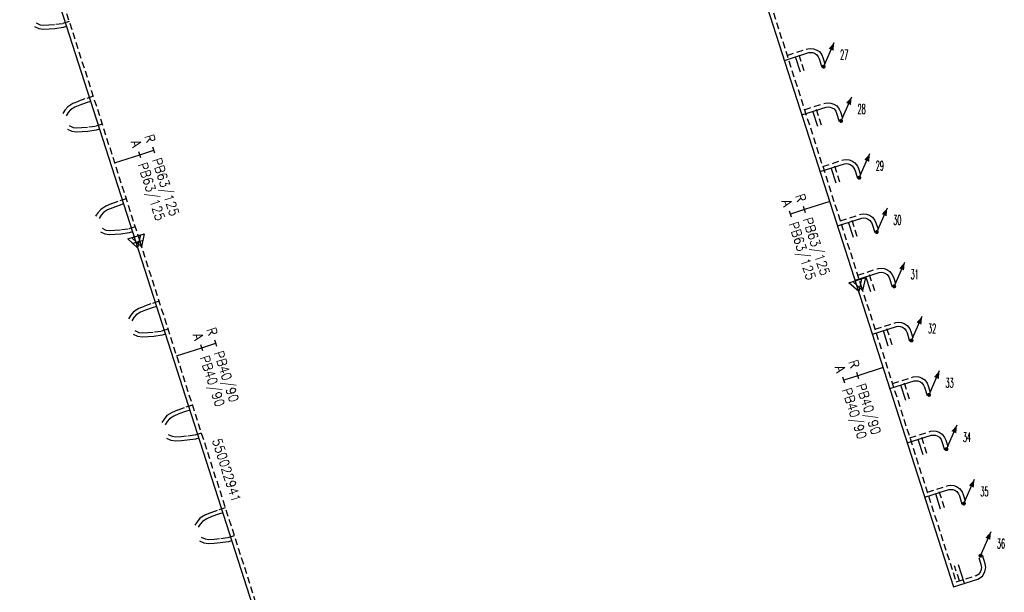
# Model space of a CAD drawing. Header units: millimetres. Extents: x 0 to 118212815, y 0 to 488348790.
# Tile 3 of 143: x 115039761 to 115132832, y 484949103 to 485003289. Entities that reach past the tile are written whole.
import ezdxf
from ezdxf.enums import TextEntityAlignment as Align

# ---------------------------------------------------------------- set-up
doc = ezdxf.new("R2010")
doc.units = ezdxf.units.MM
doc.header["$LTSCALE"] = 200
doc.linetypes.add('HIDDEN2', pattern=[4.7625, 3.175, -1.5875])
for name, color, linetype in [('WW-C-mof', 7, 'Continuous'), ('WW-C-stijgstrang', 7, 'Continuous'), ('WW-C-VERLOOP', 7, 'Continuous'), ('WW-I-diam', 7, 'Continuous'), ('WW-I-info', 7, 'Continuous'), ('WW-L-aanvoer', 3, 'Continuous'), ('WW-L-retour', 3, 'HIDDEN2')]:
    doc.layers.add(name, color=color, linetype=linetype)
doc.styles.add('DIN17', font='ROMANS.SHX', dxfattribs={"width": 0.9})

# ---------------------------------------------------------------- blocks, each defined once
blk = doc.blocks.new('LR-VERL')
at = {"color": 0, "linetype": 'ByBlock', "lineweight": -2}
blk.add_lwpolyline([(1.08, 0), (-1.08, -1.25), (-1.08, 1.25)], close=True, dxfattribs=at)
blk = doc.blocks.new('LR-styg')
at = {"color": 0, "lineweight": -3}
blk.add_line((0, 0), (2.5, 4.33), dxfattribs=at)
at = {"color": 0, "lineweight": -3, "const_width": 0.375}
blk.add_lwpolyline([(-0.19, 0, 1), (0.19, 0, 1)], format="xyb", close=True, dxfattribs=at)
at = {"color": 0, "lineweight": -3}
blk.add_solid([(2.5, 4.33), (1.32, 3.28), (2.18, 2.78)], dxfattribs=at)
at = {"color": 7, "linetype": 'ByBlock', "lineweight": -2, "style": 'DIN17', "width": 0.5}
blk.add_attdef('*1', text='', height=1.8, dxfattribs=at).set_placement((0, -2.5), align=Align.MIDDLE)
blk = doc.blocks.new('LR-DIAO2')
at = {"color": 0, "lineweight": -3}
blk.add_line((0, 0), (0, -5), dxfattribs=at)
at = {"color": 0, "linetype": 'Continuous', "lineweight": -3}
blk.add_line((0, -5), (0, -7.8), dxfattribs=at)
at = {"color": 0, "lineweight": -3}
for points in [[(0.61, -5), (0, -5), (-0.61, -5)], [(0.61, -7.8), (0, -7.8), (-0.61, -7.8)]]:
    blk.add_lwpolyline(points, dxfattribs=at)
at = {"color": 1, "lineweight": -3, "style": 'DIN17', "width": 0.9}
for tag, p in [('*1', (-1.61, -5)), ('*2', (-1.61, -7.78))]:
    blk.add_attdef(tag, text='', height=1.8, dxfattribs=at).set_placement(p, align=Align.MIDDLE_RIGHT)
for tag, p in [('*11', (1.61, -5)), ('*12', (1.61, -7.8))]:
    blk.add_attdef(tag, text='', height=1.8, dxfattribs=at).set_placement(p, align=Align.MIDDLE_LEFT)
blk = doc.blocks.new('LR-mof')
at = {"color": 0, "linetype": 'ByBlock', "lineweight": -2}
blk.add_line((0, -0.75), (0, 0.75), dxfattribs=at)
blk = doc.blocks.new('LR-DIAB2')
at = {"color": 0, "linetype": 'Continuous', "lineweight": -3}
blk.add_line((0, 5), (0, 7.8), dxfattribs=at)
at = {"color": 0, "lineweight": -3}
blk.add_line((0, 0), (0, 5), dxfattribs=at)
for points in [[(0.61, 7.8), (0, 7.8), (-0.61, 7.8)], [(0.61, 5), (0, 5), (-0.61, 5)]]:
    blk.add_lwpolyline(points, dxfattribs=at)
at = {"color": 1, "lineweight": -3, "style": 'DIN17', "width": 0.9}
for tag, p in [('*1', (-1.61, 7.8)), ('*2', (-1.61, 5.02))]:
    blk.add_attdef(tag, text='', height=1.8, dxfattribs=at).set_placement(p, align=Align.MIDDLE_RIGHT)
for tag, p in [('*11', (1.61, 7.8)), ('*12', (1.61, 5))]:
    blk.add_attdef(tag, text='', height=1.8, dxfattribs=at).set_placement(p, align=Align.MIDDLE_LEFT)
blk = doc.blocks.new('LR-hyp')
at = {"color": 7, "linetype": 'ByBlock', "lineweight": -3, "style": 'DIN17', "width": 0.9}
blk.add_attdef('*1', text='', height=1.8, dxfattribs=at).set_placement((0, 0), align=Align.MIDDLE)
at = {"color": 7, "linetype": 'ByBlock', "lineweight": -2, "style": 'DIN17', "width": 0.9, "flags": 1}
blk.add_attdef('*2', text='', height=1.8, dxfattribs=at).set_placement((0, -5), align=Align.MIDDLE)

msp = doc.modelspace()

# ---------------------------------------------------------------- linework, layer by layer
at = {"layer": 'WW-L-aanvoer'}
for p, q in [((115100470, 485035558), (115118903, 484978068)), ((115039761, 485016462), (115050738, 484982229)), ((115041606, 485002415), (115041196, 485002602)), ((115043882, 485002535), (115043096, 485002429)), ((115044194, 485002635), (115043882, 485002535)), ((115041986, 485002352), (115041606, 485002415)), ((115042557, 485002378), (115041986, 485002352)), ((115043096, 485002429), (115042557, 485002378)), ((115112052, 484999435), (115114343, 485000169)), ((115113556, 484998318), (115113091, 484999768)), ((115114343, 485000169), (115114531, 485000189)), ((115114531, 485000189), (115114713, 485000168)), ((115114713, 485000168), (115114889, 485000104)), ((115114889, 485000104), (115115086, 484999981)), ((115115086, 484999981), (115115251, 484999759)), ((115115251, 484999759), (115115327, 484999581)), ((115115327, 484999581), (115115578, 484998790)), ((115045442, 484995207), (115044961, 484995008)), ((115046054, 484995429), (115045442, 484995207)), ((115046463, 484995560), (115046054, 484995429)), ((115113702, 484994291), (115115991, 484995025)), ((115115991, 484995025), (115116180, 484995046)), ((115116180, 484995046), (115116361, 484995025)), ((115116361, 484995025), (115116537, 484994961)), ((115044342, 484994500), (115044147, 484994192)), ((115044557, 484994756), (115044342, 484994500)), ((115044961, 484995008), (115044557, 484994756)), ((115115205, 484993175), (115114740, 484994624)), ((115116537, 484994961), (115116735, 484994837)), ((115116735, 484994837), (115116900, 484994616)), ((115116900, 484994616), (115116976, 484994438)), ((115116976, 484994438), (115117226, 484993646)), ((115044720, 484992699), (115044311, 484992886)), ((115045101, 484992636), (115044720, 484992699)), ((115045672, 484992662), (115045101, 484992636)), ((115046211, 484992713), (115045672, 484992662)), ((115046997, 484992819), (115046211, 484992713)), ((115047310, 484992920), (115046997, 484992819)), ((115115423, 484988923), (115117712, 484989657)), ((115117712, 484989657), (115117900, 484989678)), ((115117900, 484989678), (115118082, 484989657)), ((115118082, 484989657), (115118258, 484989593)), ((115118258, 484989593), (115118455, 484989469)), ((115118455, 484989469), (115118620, 484989248)), ((115116925, 484987807), (115116461, 484989256)), ((115118620, 484989248), (115118697, 484989070)), ((115118697, 484989070), (115118947, 484988278)), ((115049169, 484985717), (115048557, 484985494)), ((115049577, 484985848), (115049169, 484985717)), ((115047457, 484984788), (115047262, 484984480)), ((115047672, 484985044), (115047457, 484984788)), ((115048076, 484985296), (115047672, 484985044)), ((115048557, 484985494), (115048076, 484985296)), ((115117072, 484983780), (115119360, 484984514)), ((115118574, 484982663), (115118109, 484984113)), ((115119360, 484984514), (115119549, 484984534)), ((115119549, 484984534), (115119731, 484984513)), ((115119731, 484984513), (115119906, 484984449)), ((115119906, 484984449), (115120104, 484984326)), ((115120104, 484984326), (115120269, 484984104)), ((115120269, 484984104), (115120345, 484983926)), ((115120345, 484983926), (115120595, 484983135)), ((115047835, 484982987), (115047426, 484983174)), ((115048216, 484982924), (115047835, 484982987)), ((115048787, 484982950), (115048216, 484982924)), ((115049326, 484983001), (115048787, 484982950)), ((115050112, 484983107), (115049326, 484983001)), ((115050424, 484983207), (115050112, 484983107)), ((115050738, 484982229), (115072440, 484914550)), ((115118719, 484978642), (115121007, 484979375)), ((115121007, 484979375), (115121196, 484979396)), ((115121196, 484979396), (115121378, 484979375)), ((115121378, 484979375), (115121553, 484979311)), ((115121553, 484979311), (115121751, 484979187)), ((115120221, 484977525), (115119756, 484978974)), ((115121751, 484979187), (115121916, 484978966)), ((115121916, 484978966), (115121992, 484978788)), ((115121992, 484978788), (115122242, 484977996)), ((115118903, 484978068), (115128029, 484949607)), ((115051182, 484975610), (115050778, 484975357)), ((115051663, 484975808), (115051182, 484975610)), ((115052275, 484976030), (115051663, 484975808)), ((115052683, 484976161), (115052275, 484976030)), ((115050563, 484975102), (115050368, 484974793)), ((115050778, 484975357), (115050563, 484975102)), ((115120361, 484973520), (115122649, 484974253)), ((115121862, 484972403), (115121398, 484973852)), ((115122649, 484974253), (115122837, 484974274)), ((115122837, 484974274), (115123019, 484974253)), ((115123019, 484974253), (115123195, 484974189)), ((115123195, 484974189), (115123393, 484974065)), ((115123393, 484974065), (115123558, 484973844)), ((115123558, 484973844), (115123634, 484973666)), ((115123634, 484973666), (115123884, 484972874)), ((115050941, 484973300), (115050532, 484973488)), ((115051322, 484973238), (115050941, 484973300)), ((115051893, 484973264), (115051322, 484973238)), ((115052432, 484973315), (115051893, 484973264)), ((115053218, 484973421), (115052432, 484973315)), ((115053530, 484973521), (115053218, 484973421)), ((115122011, 484968375), (115124300, 484969109)), ((115124300, 484969109), (115124488, 484969129)), ((115124488, 484969129), (115124670, 484969108)), ((115124670, 484969108), (115124846, 484969044)), ((115124846, 484969044), (115125043, 484968921)), ((115123513, 484967258), (115123048, 484968708)), ((115125043, 484968921), (115125208, 484968699)), ((115125208, 484968699), (115125284, 484968521)), ((115125284, 484968521), (115125535, 484967730)), ((115055427, 484966202), (115054814, 484965979)), ((115055835, 484966332), (115055427, 484966202)), ((115053715, 484965273), (115053520, 484964965)), ((115053929, 484965529), (115053715, 484965273)), ((115054334, 484965781), (115053929, 484965529)), ((115054814, 484965979), (115054334, 484965781)), ((115054093, 484963471), (115053684, 484963659)), ((115054474, 484963409), (115054093, 484963471)), ((115055044, 484963435), (115054474, 484963409)), ((115055584, 484963486), (115055044, 484963435)), ((115056369, 484963592), (115055584, 484963486)), ((115056682, 484963692), (115056369, 484963592)), ((115123659, 484963235), (115125948, 484963969)), ((115125161, 484962118), (115124696, 484963568)), ((115125948, 484963969), (115126136, 484963989)), ((115126136, 484963989), (115126318, 484963968)), ((115126318, 484963968), (115126494, 484963904)), ((115126494, 484963904), (115126691, 484963781)), ((115126691, 484963781), (115126856, 484963559)), ((115126856, 484963559), (115126932, 484963381)), ((115126932, 484963381), (115127183, 484962590)), ((115125308, 484958092), (115127597, 484958825)), ((115127597, 484958825), (115127785, 484958846)), ((115127785, 484958846), (115127967, 484958825)), ((115127967, 484958825), (115128143, 484958761)), ((115128143, 484958761), (115128340, 484958637)), ((115126810, 484956975), (115126346, 484958424)), ((115128340, 484958637), (115128505, 484958416)), ((115128505, 484958416), (115128582, 484958238)), ((115128582, 484958238), (115128832, 484957446)), ((115057448, 484956070), (115057043, 484955817)), ((115057929, 484956268), (115057448, 484956070)), ((115058541, 484956490), (115057929, 484956268)), ((115058949, 484956621), (115058541, 484956490)), ((115056829, 484955561), (115056634, 484955253)), ((115057043, 484955817), (115056829, 484955561)), ((115057207, 484953760), (115056798, 484953948)), ((115057588, 484953697), (115057207, 484953760)), ((115058158, 484953724), (115057588, 484953697)), ((115058698, 484953774), (115058158, 484953724)), ((115059483, 484953880), (115058698, 484953774)), ((115059796, 484953981), (115059483, 484953880)), ((115131024, 484951814), (115130759, 484952625)), ((115129062, 484949939), (115128494, 484951718)), ((115131000, 484951029), (115131090, 484951444)), ((115131090, 484951444), (115131024, 484951814)), ((115130332, 484950346), (115130783, 484950628)), ((115130783, 484950628), (115131000, 484951029)), ((115128029, 484949607), (115130332, 484950346))]:
    msp.add_line(p, q, dxfattribs=at)
at = {"layer": 'WW-L-retour'}
for p, q in [((115100831, 485035676), (115119268, 484978175)), ((115040122, 485016579), (115051110, 484982314)), ((115041717, 485002781), (115041355, 485002948)), ((115042008, 485002734), (115041717, 485002781)), ((115042530, 485002758), (115042008, 485002734)), ((115043053, 485002807), (115042530, 485002758)), ((115043798, 485002907), (115043053, 485002807)), ((115044440, 485003113), (115043798, 485002907)), ((115112298, 484999912), (115114263, 485000542)), ((115113918, 484998434), (115113337, 485000245)), ((115114263, 485000542), (115114532, 485000572)), ((115114532, 485000572), (115114801, 485000541)), ((115114801, 485000541), (115115056, 485000448)), ((115115056, 485000448), (115115348, 485000265)), ((115115348, 485000265), (115115583, 484999950)), ((115115583, 484999950), (115115684, 484999714)), ((115115684, 484999714), (115115940, 484998904)), ((115046709, 484996038), (115045931, 484995788)), ((115044304, 484995046), (115044034, 484994725)), ((115044787, 484995348), (115044304, 484995046)), ((115045304, 484995561), (115044787, 484995348)), ((115045931, 484995788), (115045304, 484995561)), ((115113947, 484994769), (115115912, 484995399)), ((115115566, 484993291), (115114986, 484995102)), ((115115912, 484995399), (115116181, 484995428)), ((115116181, 484995428), (115116449, 484995397)), ((115116449, 484995397), (115116705, 484995304)), ((115116705, 484995304), (115116997, 484995121)), ((115116997, 484995121), (115117231, 484994807)), ((115044034, 484994725), (115043826, 484994395)), ((115117231, 484994807), (115117333, 484994571)), ((115117333, 484994571), (115117589, 484993761)), ((115044832, 484993065), (115044469, 484993232)), ((115046912, 484993191), (115046168, 484993091)), ((115047556, 484993398), (115046912, 484993191)), ((115045123, 484993018), (115044832, 484993065)), ((115045645, 484993042), (115045123, 484993018)), ((115046168, 484993091), (115045645, 484993042)), ((115115669, 484989401), (115117632, 484990031)), ((115117287, 484987923), (115116707, 484989734)), ((115117632, 484990031), (115117901, 484990060)), ((115117901, 484990060), (115118170, 484990029)), ((115118170, 484990029), (115118425, 484989936)), ((115118425, 484989936), (115118718, 484989753)), ((115118718, 484989753), (115118952, 484989439)), ((115118952, 484989439), (115119053, 484989202)), ((115119053, 484989202), (115119309, 484988393)), ((115048419, 484985849), (115047902, 484985635)), ((115049046, 484986076), (115048419, 484985849)), ((115049823, 484986325), (115049046, 484986076)), ((115047150, 484985012), (115046941, 484984682)), ((115047419, 484985334), (115047150, 484985012)), ((115047902, 484985635), (115047419, 484985334)), ((115117318, 484984258), (115119281, 484984887)), ((115119281, 484984887), (115119550, 484984917)), ((115119550, 484984917), (115119819, 484984886)), ((115119819, 484984886), (115120074, 484984793)), ((115120074, 484984793), (115120366, 484984610)), ((115118936, 484982779), (115118355, 484984590)), ((115120366, 484984610), (115120601, 484984295)), ((115120601, 484984295), (115120702, 484984059)), ((115120702, 484984059), (115120958, 484983249)), ((115047947, 484983353), (115047585, 484983520)), ((115048238, 484983306), (115047947, 484983353)), ((115048760, 484983329), (115048238, 484983306)), ((115049283, 484983379), (115048760, 484983329)), ((115050028, 484983479), (115049283, 484983379)), ((115050670, 484983685), (115050028, 484983479)), ((115051110, 484982314), (115072802, 484914666)), ((115118965, 484979120), (115120928, 484979749)), ((115120583, 484977641), (115120002, 484979452)), ((115120928, 484979749), (115121197, 484979778)), ((115121197, 484979778), (115121466, 484979747)), ((115121466, 484979747), (115121721, 484979654)), ((115121721, 484979654), (115122013, 484979471)), ((115122013, 484979471), (115122247, 484979157)), ((115122247, 484979157), (115122349, 484978921)), ((115122349, 484978921), (115122605, 484978111)), ((115119268, 484978175), (115128274, 484950085)), ((115052929, 484976639), (115052152, 484976390)), ((115050525, 484975648), (115050255, 484975326)), ((115051008, 484975949), (115050525, 484975648)), ((115051525, 484976163), (115051008, 484975949)), ((115052152, 484976390), (115051525, 484976163)), ((115050255, 484975326), (115050047, 484974996)), ((115120607, 484973998), (115122570, 484974627)), ((115122570, 484974627), (115122839, 484974656)), ((115122839, 484974656), (115123107, 484974625)), ((115123107, 484974625), (115123363, 484974532)), ((115051053, 484973667), (115050691, 484973833)), ((115051344, 484973619), (115051053, 484973667)), ((115051866, 484973643), (115051344, 484973619)), ((115052389, 484973693), (115051866, 484973643)), ((115053134, 484973793), (115052389, 484973693)), ((115053776, 484973999), (115053134, 484973793)), ((115122224, 484972519), (115121644, 484974330)), ((115123363, 484974532), (115123655, 484974349)), ((115123655, 484974349), (115123889, 484974035)), ((115123889, 484974035), (115123991, 484973798)), ((115123991, 484973798), (115124246, 484972989)), ((115122257, 484968853), (115124220, 484969482)), ((115123875, 484967374), (115123294, 484969185)), ((115124220, 484969482), (115124489, 484969512)), ((115124489, 484969512), (115124758, 484969481)), ((115124758, 484969481), (115125013, 484969388)), ((115125013, 484969388), (115125305, 484969205)), ((115125305, 484969205), (115125540, 484968890)), ((115125540, 484968890), (115125641, 484968654)), ((115125641, 484968654), (115125897, 484967844)), ((115054677, 484966334), (115054160, 484966120)), ((115055304, 484966561), (115054677, 484966334)), ((115056081, 484966810), (115055304, 484966561)), ((115053407, 484965497), (115053199, 484965167)), ((115053677, 484965819), (115053407, 484965497)), ((115054160, 484966120), (115053677, 484965819)), ((115123905, 484963713), (115125868, 484964342)), ((115125868, 484964342), (115126137, 484964372)), ((115126137, 484964372), (115126406, 484964341)), ((115126406, 484964341), (115126661, 484964248)), ((115054205, 484963838), (115053842, 484964005)), ((115054496, 484963790), (115054205, 484963838)), ((115055018, 484963814), (115054496, 484963790)), ((115055541, 484963864), (115055018, 484963814)), ((115056285, 484963964), (115055541, 484963864)), ((115056928, 484964170), (115056285, 484963964)), ((115125523, 484962234), (115124942, 484964045)), ((115126661, 484964248), (115126953, 484964065)), ((115126953, 484964065), (115127188, 484963750)), ((115127188, 484963750), (115127289, 484963514)), ((115127289, 484963514), (115127545, 484962704)), ((115125554, 484958569), (115127517, 484959199)), ((115127172, 484957091), (115126591, 484958902)), ((115127517, 484959199), (115127786, 484959228)), ((115127786, 484959228), (115128055, 484959197)), ((115128055, 484959197), (115128310, 484959104)), ((115128310, 484959104), (115128602, 484958921)), ((115128602, 484958921), (115128837, 484958607)), ((115128837, 484958607), (115128938, 484958370)), ((115128938, 484958370), (115129194, 484957561)), ((115059195, 484957099), (115058418, 484956850)), ((115056791, 484956107), (115056521, 484955786)), ((115057274, 484956409), (115056791, 484956107)), ((115057791, 484956622), (115057274, 484956409)), ((115058418, 484956850), (115057791, 484956622)), ((115056521, 484955786), (115056313, 484955456)), ((115057319, 484954127), (115056956, 484954293)), ((115057610, 484954079), (115057319, 484954127)), ((115058132, 484954103), (115057610, 484954079)), ((115058655, 484954152), (115058132, 484954103)), ((115059399, 484954252), (115058655, 484954152)), ((115060042, 484954458), (115059399, 484954252)), ((115130654, 484951721), (115130398, 484952508)), ((115128585, 484950185), (115128132, 484951603)), ((115130640, 484951162), (115130703, 484951451)), ((115130703, 484951451), (115130654, 484951721)), ((115128274, 484950085), (115130171, 484950693)), ((115130171, 484950693), (115130497, 484950897)), ((115130497, 484950897), (115130640, 484951162))]:
    msp.add_line(p, q, dxfattribs=at)

# ---------------------------------------------------------------- block references
at = {"layer": 'WW-C-mof', "xscale": 500, "yscale": 500, "zscale": 500, "rotation": 287.779}
for p in [(115050738, 484982229), (115051110, 484982314)]:
    msp.add_blockref('LR-mof', p, dxfattribs=at)
at = {"layer": 'WW-C-stijgstrang', "linetype": 'Continuous'}
ref = msp.add_blockref('LR-styg', (115115759, 484998847), dxfattribs=dict(at, xscale=500.0000000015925, yscale=499.9999999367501, zscale=500.0000000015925, rotation=6.448926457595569))
ref.add_attrib('*1', '27', dxfattribs={"layer": '0', "color": 1, "linetype": 'ByBlock', "lineweight": -2, "height": 900, "style": 'DIN17', "width": 0.5}).set_placement((115117698, 484999986), align=Align.MIDDLE)
ref = msp.add_blockref('LR-styg', (115117407, 484993704), dxfattribs=dict(at, xscale=500.0000000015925, yscale=499.9999999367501, zscale=500.0000000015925, rotation=6.448926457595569))
ref.add_attrib('*1', '28', dxfattribs={"layer": '0', "color": 1, "linetype": 'ByBlock', "lineweight": -2, "height": 900, "style": 'DIN17', "width": 0.5}).set_placement((115119346, 484994843), align=Align.MIDDLE)
ref = msp.add_blockref('LR-styg', (115119128, 484988335), dxfattribs=dict(at, xscale=500.0000000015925, yscale=499.9999999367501, zscale=500.0000000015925, rotation=6.448926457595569))
ref.add_attrib('*1', '29', dxfattribs={"layer": '0', "color": 1, "linetype": 'ByBlock', "lineweight": -2, "height": 900, "style": 'DIN17', "width": 0.5}).set_placement((115121067, 484989474), align=Align.MIDDLE)
ref = msp.add_blockref('LR-styg', (115120777, 484983192), dxfattribs=dict(at, xscale=500.0000000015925, yscale=499.9999999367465, zscale=500.0000000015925, rotation=6.448926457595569))
ref.add_attrib('*1', '30', dxfattribs={"layer": '0', "color": 1, "linetype": 'ByBlock', "lineweight": -2, "height": 900, "style": 'DIN17', "width": 0.5}).set_placement((115122716, 484984331), align=Align.MIDDLE)
ref = msp.add_blockref('LR-styg', (115122424, 484978054), dxfattribs=dict(at, xscale=500.0000000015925, yscale=499.9999999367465, zscale=500.0000000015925, rotation=6.448926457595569))
ref.add_attrib('*1', '31', dxfattribs={"layer": '0', "color": 1, "linetype": 'ByBlock', "lineweight": -2, "height": 900, "style": 'DIN17', "width": 0.5}).set_placement((115124363, 484979193), align=Align.MIDDLE)
ref = msp.add_blockref('LR-styg', (115124065, 484972931), dxfattribs=dict(at, xscale=500.0000000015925, yscale=499.9999999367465, zscale=500.0000000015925, rotation=6.448926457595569))
ref.add_attrib('*1', '32', dxfattribs={"layer": '0', "color": 1, "linetype": 'ByBlock', "lineweight": -2, "height": 900, "style": 'DIN17', "width": 0.5}).set_placement((115126004, 484974071), align=Align.MIDDLE)
ref = msp.add_blockref('LR-styg', (115125716, 484967787), dxfattribs=dict(at, xscale=500.0000000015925, yscale=499.9999999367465, zscale=500.0000000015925, rotation=6.448926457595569))
ref.add_attrib('*1', '33', dxfattribs={"layer": '0', "color": 1, "linetype": 'ByBlock', "lineweight": -2, "height": 900, "style": 'DIN17', "width": 0.5}).set_placement((115127655, 484968926), align=Align.MIDDLE)
ref = msp.add_blockref('LR-styg', (115127364, 484962647), dxfattribs=dict(at, xscale=500.0000000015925, yscale=499.9999999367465, zscale=500.0000000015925, rotation=6.448926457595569))
ref.add_attrib('*1', '34', dxfattribs={"layer": '0', "color": 1, "linetype": 'ByBlock', "lineweight": -2, "height": 900, "style": 'DIN17', "width": 0.5}).set_placement((115129303, 484963786), align=Align.MIDDLE)
ref = msp.add_blockref('LR-styg', (115129013, 484957504), dxfattribs=dict(at, xscale=500.0000000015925, yscale=499.9999999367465, zscale=500.0000000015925, rotation=6.448926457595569))
ref.add_attrib('*1', '35', dxfattribs={"layer": '0', "color": 1, "linetype": 'ByBlock', "lineweight": -2, "height": 900, "style": 'DIN17', "width": 0.5}).set_placement((115130952, 484958643), align=Align.MIDDLE)
ref = msp.add_blockref('LR-styg', (115130579, 484952566), dxfattribs=dict(at, xscale=500.0000000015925, yscale=499.9999999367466, zscale=500.0000000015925, rotation=6.448926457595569))
ref.add_attrib('*1', '36', dxfattribs={"layer": '0', "color": 1, "linetype": 'ByBlock', "lineweight": -2, "height": 900, "style": 'DIN17', "width": 0.5}).set_placement((115132518, 484953706), align=Align.MIDDLE)
at = {"layer": 'WW-C-VERLOOP', "linetype": 'Continuous', "xscale": 500, "yscale": 500, "zscale": 500}
for p, rotation in [((115050738, 484982229), 287.779), ((115051110, 484982314), 287.779), ((115118903, 484978067), 287.7774), ((115119268, 484978175), 287.7774)]:
    msp.add_blockref('LR-VERL', p, dxfattribs=dict(at, rotation=rotation))
at = {"layer": 'WW-I-diam', "linetype": 'Continuous'}
for name, p, xscale, yscale, zscale, rotation, values in [('LR-DIAB2', (115048727, 484989743), 500.0000000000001, 500.0000000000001, 500.0000000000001, 287.7789536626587, {'*1': 'R', '*11': 'PB63/125', '*2': 'A', '*12': 'PB63/125'}), ('LR-DIAO2', (115116335, 484986077), 500, 500, 500, 287.777377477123, {'*1': 'R', '*11': 'PB63/125', '*2': 'A', '*12': 'PB63/125'}), ('LR-DIAB2', (115054585, 484971477), 500, 500, 500, 287.7789536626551, {'*1': 'R', '*11': 'PB40/90', '*2': 'A', '*12': 'PB40/90'}), ('LR-DIAO2', (115121374, 484970361), 500.0000000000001, 500.0000000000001, 500.0000000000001, 287.7773774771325, {'*1': 'R', '*11': 'PB40/90', '*2': 'A', '*12': 'PB40/90'})]:
    msp.add_blockref(name, p, dxfattribs=dict(at, xscale=xscale, yscale=yscale, zscale=zscale, rotation=rotation)).add_auto_attribs(values)
at = {"layer": 'WW-I-info', "linetype": 'Continuous', "xscale": 500, "yscale": 500, "zscale": 500, "rotation": 287.7789536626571}
msp.add_blockref('LR-hyp', (115059325, 484960656), dxfattribs=at).add_auto_attribs({'*1': '550022941'})

doc.saveas('drawing.dxf')
